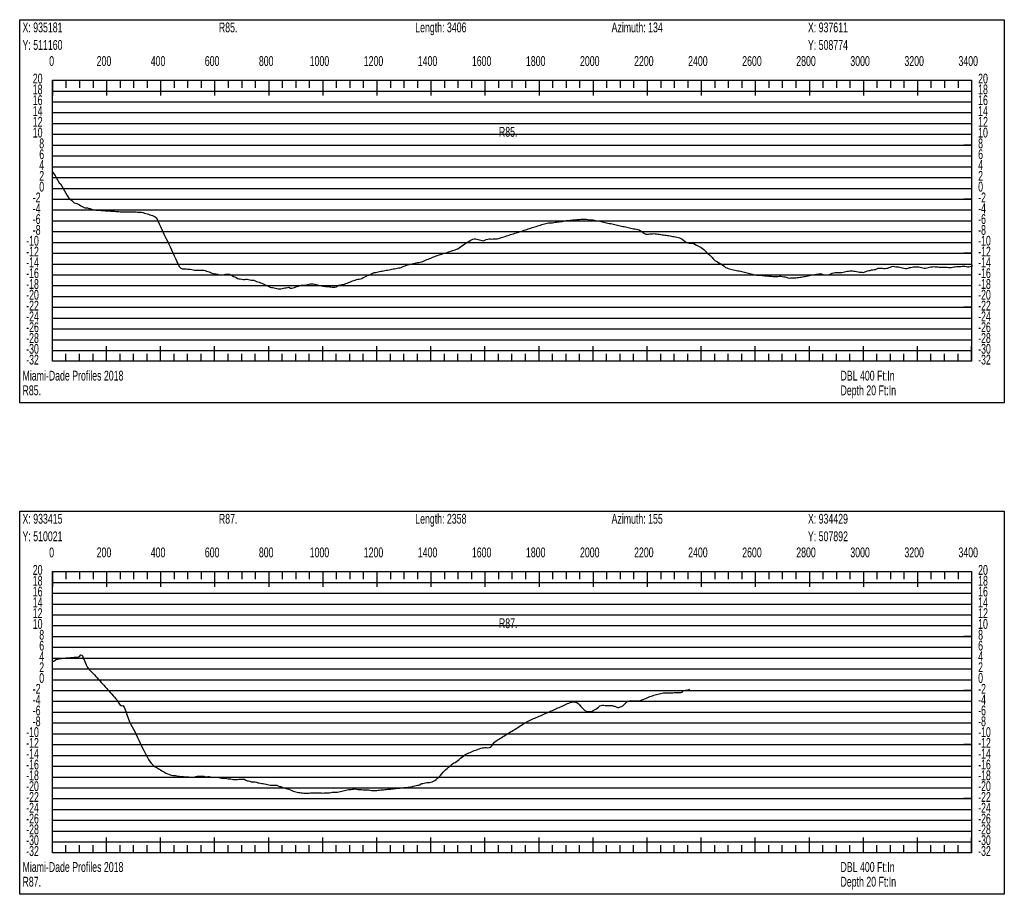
# Model space of a CAD drawing. Header units: feet. Extents: x 1 to 30, y -268 to -1.
# Tile 17 of 94: x 21 to 30, y -227 to -219. Entities that reach past the tile are written whole.
import ezdxf

# ---------------------------------------------------------------- set-up
doc = ezdxf.new("R2010")
doc.units = ezdxf.units.FT
doc.header["$MEASUREMENT"] = 0
doc.layers.add('LABELS', color=7, linetype='Continuous')
doc.layers.add('XSECTION', color=7, linetype='Continuous')

msp = doc.modelspace()

# ---------------------------------------------------------------- linework, layer by layer
at = {"layer": 'XSECTION', "color": 0, "linetype": 'Continuous'}
for points in [[(21.212, -219.16), (30.318, -219.16), (30.318, -222.705), (21.212, -222.705), (21.212, -219.16)], [(21.515, -219.72), (30.015, -219.72), (30.015, -222.32), (21.515, -222.32), (21.515, -219.72)], [(21.515, -219.72), (21.515, -219.861)], [(21.515, -219.72), (21.515, -219.861)], [(21.515, -219.72), (21.515, -219.79)], [(21.515, -219.72), (21.515, -219.79)], [(21.64, -219.72), (21.64, -219.79)], [(21.765, -219.72), (21.765, -219.79)], [(21.89, -219.72), (21.89, -219.79)], [(22.015, -219.72), (22.015, -219.861)], [(22.015, -219.72), (22.015, -219.79)], [(22.14, -219.72), (22.14, -219.79)], [(22.265, -219.72), (22.265, -219.79)], [(22.39, -219.72), (22.39, -219.79)], [(22.515, -219.72), (22.515, -219.861)], [(22.515, -219.72), (22.515, -219.79)], [(22.64, -219.72), (22.64, -219.79)], [(22.765, -219.72), (22.765, -219.79)], [(22.89, -219.72), (22.89, -219.79)], [(23.015, -219.72), (23.015, -219.861)], [(23.015, -219.72), (23.015, -219.79)], [(23.14, -219.72), (23.14, -219.79)], [(23.265, -219.72), (23.265, -219.79)], [(23.39, -219.72), (23.39, -219.79)], [(23.515, -219.72), (23.515, -219.861)], [(23.515, -219.72), (23.515, -219.79)], [(23.64, -219.72), (23.64, -219.79)], [(23.765, -219.72), (23.765, -219.79)], [(23.89, -219.72), (23.89, -219.79)], [(24.015, -219.72), (24.015, -219.861)], [(24.015, -219.72), (24.015, -219.79)], [(24.14, -219.72), (24.14, -219.79)], [(24.265, -219.72), (24.265, -219.79)], [(24.39, -219.72), (24.39, -219.79)], [(24.515, -219.72), (24.515, -219.861)], [(24.515, -219.72), (24.515, -219.79)], [(24.64, -219.72), (24.64, -219.79)], [(24.765, -219.72), (24.765, -219.79)], [(24.89, -219.72), (24.89, -219.79)], [(25.015, -219.72), (25.015, -219.861)], [(25.015, -219.72), (25.015, -219.79)], [(25.14, -219.72), (25.14, -219.79)], [(25.265, -219.72), (25.265, -219.79)], [(25.39, -219.72), (25.39, -219.79)], [(25.515, -219.72), (25.515, -219.861)], [(25.515, -219.72), (25.515, -219.79)], [(25.64, -219.72), (25.64, -219.79)], [(25.765, -219.72), (25.765, -219.79)], [(25.89, -219.72), (25.89, -219.79)], [(26.015, -219.72), (26.015, -219.861)], [(26.015, -219.72), (26.015, -219.79)], [(26.14, -219.72), (26.14, -219.79)], [(26.265, -219.72), (26.265, -219.79)], [(26.39, -219.72), (26.39, -219.79)], [(26.515, -219.72), (26.515, -219.861)], [(26.515, -219.72), (26.515, -219.79)], [(26.64, -219.72), (26.64, -219.79)], [(26.765, -219.72), (26.765, -219.79)], [(26.89, -219.72), (26.89, -219.79)], [(27.015, -219.72), (27.015, -219.861)], [(27.015, -219.72), (27.015, -219.79)], [(27.14, -219.72), (27.14, -219.79)], [(27.265, -219.72), (27.265, -219.79)], [(27.39, -219.72), (27.39, -219.79)], [(27.515, -219.72), (27.515, -219.861)], [(27.515, -219.72), (27.515, -219.79)], [(27.64, -219.72), (27.64, -219.79)], [(27.765, -219.72), (27.765, -219.79)], [(27.89, -219.72), (27.89, -219.79)], [(28.015, -219.72), (28.015, -219.861)], [(28.015, -219.72), (28.015, -219.79)], [(28.14, -219.72), (28.14, -219.79)], [(28.265, -219.72), (28.265, -219.79)], [(28.39, -219.72), (28.39, -219.79)], [(28.515, -219.72), (28.515, -219.861)], [(28.515, -219.72), (28.515, -219.79)], [(28.64, -219.72), (28.64, -219.79)], [(28.765, -219.72), (28.765, -219.79)], [(28.89, -219.72), (28.89, -219.79)], [(29.015, -219.72), (29.015, -219.861)], [(29.015, -219.72), (29.015, -219.79)], [(29.14, -219.72), (29.14, -219.79)], [(29.265, -219.72), (29.265, -219.79)], [(29.39, -219.72), (29.39, -219.79)], [(29.515, -219.72), (29.515, -219.861)], [(29.515, -219.72), (29.515, -219.79)], [(29.64, -219.72), (29.64, -219.79)], [(29.765, -219.72), (29.765, -219.79)], [(29.89, -219.72), (29.89, -219.79)], [(30.015, -219.72), (30.015, -219.861)], [(30.015, -219.72), (30.015, -219.79)], [(21.515, -220.32), (21.585, -220.32)], [(30.015, -220.32), (29.945, -220.32)], [(21.515, -220.82), (21.585, -220.82)], [(30.015, -220.82), (29.945, -220.82)], [(21.515, -221.32), (21.585, -221.32)], [(30.015, -221.32), (29.945, -221.32)], [(21.515, -221.82), (21.585, -221.82)], [(30.015, -221.82), (29.945, -221.82)], [(21.515, -222.32), (21.515, -222.179)], [(21.515, -222.32), (21.515, -222.179)], [(22.015, -222.32), (22.015, -222.179)], [(22.515, -222.32), (22.515, -222.179)], [(23.015, -222.32), (23.015, -222.179)], [(23.515, -222.32), (23.515, -222.179)], [(24.015, -222.32), (24.015, -222.179)], [(24.515, -222.32), (24.515, -222.179)], [(25.015, -222.32), (25.015, -222.179)], [(25.515, -222.32), (25.515, -222.179)], [(26.015, -222.32), (26.015, -222.179)], [(26.515, -222.32), (26.515, -222.179)], [(27.015, -222.32), (27.015, -222.179)], [(27.515, -222.32), (27.515, -222.179)], [(28.015, -222.32), (28.015, -222.179)], [(28.515, -222.32), (28.515, -222.179)], [(29.015, -222.32), (29.015, -222.179)], [(29.515, -222.32), (29.515, -222.179)], [(30.015, -222.32), (30.015, -222.179)], [(21.515, -222.32), (21.515, -222.25)], [(21.515, -222.32), (21.515, -222.25)], [(21.64, -222.32), (21.64, -222.25)], [(21.765, -222.32), (21.765, -222.25)], [(21.89, -222.32), (21.89, -222.25)], [(22.015, -222.32), (22.015, -222.25)], [(22.14, -222.32), (22.14, -222.25)], [(22.265, -222.32), (22.265, -222.25)], [(22.39, -222.32), (22.39, -222.25)], [(22.515, -222.32), (22.515, -222.25)], [(22.64, -222.32), (22.64, -222.25)], [(22.765, -222.32), (22.765, -222.25)], [(22.89, -222.32), (22.89, -222.25)], [(23.015, -222.32), (23.015, -222.25)], [(23.14, -222.32), (23.14, -222.25)], [(23.265, -222.32), (23.265, -222.25)], [(23.39, -222.32), (23.39, -222.25)], [(23.515, -222.32), (23.515, -222.25)], [(23.64, -222.32), (23.64, -222.25)], [(23.765, -222.32), (23.765, -222.25)], [(23.89, -222.32), (23.89, -222.25)], [(24.015, -222.32), (24.015, -222.25)], [(24.14, -222.32), (24.14, -222.25)], [(24.265, -222.32), (24.265, -222.25)], [(24.39, -222.32), (24.39, -222.25)], [(24.515, -222.32), (24.515, -222.25)], [(24.64, -222.32), (24.64, -222.25)], [(24.765, -222.32), (24.765, -222.25)], [(24.89, -222.32), (24.89, -222.25)], [(25.015, -222.32), (25.015, -222.25)], [(25.14, -222.32), (25.14, -222.25)], [(25.265, -222.32), (25.265, -222.25)], [(25.39, -222.32), (25.39, -222.25)], [(25.515, -222.32), (25.515, -222.25)], [(25.64, -222.32), (25.64, -222.25)], [(25.765, -222.32), (25.765, -222.25)], [(25.89, -222.32), (25.89, -222.25)], [(26.015, -222.32), (26.015, -222.25)], [(26.14, -222.32), (26.14, -222.25)], [(26.265, -222.32), (26.265, -222.25)], [(26.39, -222.32), (26.39, -222.25)], [(26.515, -222.32), (26.515, -222.25)], [(26.64, -222.32), (26.64, -222.25)], [(26.765, -222.32), (26.765, -222.25)], [(26.89, -222.32), (26.89, -222.25)], [(27.015, -222.32), (27.015, -222.25)], [(27.14, -222.32), (27.14, -222.25)], [(27.265, -222.32), (27.265, -222.25)], [(27.39, -222.32), (27.39, -222.25)], [(27.515, -222.32), (27.515, -222.25)], [(27.64, -222.32), (27.64, -222.25)], [(27.765, -222.32), (27.765, -222.25)], [(27.89, -222.32), (27.89, -222.25)], [(28.015, -222.32), (28.015, -222.25)], [(28.14, -222.32), (28.14, -222.25)], [(28.265, -222.32), (28.265, -222.25)], [(28.39, -222.32), (28.39, -222.25)], [(28.515, -222.32), (28.515, -222.25)], [(28.64, -222.32), (28.64, -222.25)], [(28.765, -222.32), (28.765, -222.25)], [(28.89, -222.32), (28.89, -222.25)], [(29.015, -222.32), (29.015, -222.25)], [(29.14, -222.32), (29.14, -222.25)], [(29.265, -222.32), (29.265, -222.25)], [(29.39, -222.32), (29.39, -222.25)], [(29.515, -222.32), (29.515, -222.25)], [(29.64, -222.32), (29.64, -222.25)], [(29.765, -222.32), (29.765, -222.25)], [(29.89, -222.32), (29.89, -222.25)], [(30.015, -222.32), (30.015, -222.25)], [(21.212, -223.705), (30.318, -223.705), (30.318, -227.25), (21.212, -227.25), (21.212, -223.705)], [(21.515, -224.265), (30.015, -224.265), (30.015, -226.865), (21.515, -226.865), (21.515, -224.265)], [(21.515, -224.265), (21.515, -224.406)], [(21.515, -224.265), (21.515, -224.406)], [(21.515, -224.265), (21.515, -224.335)], [(21.515, -224.265), (21.515, -224.335)], [(21.64, -224.265), (21.64, -224.335)], [(21.765, -224.265), (21.765, -224.335)], [(21.89, -224.265), (21.89, -224.335)], [(22.015, -224.265), (22.015, -224.406)], [(22.015, -224.265), (22.015, -224.335)], [(22.14, -224.265), (22.14, -224.335)], [(22.265, -224.265), (22.265, -224.335)], [(22.39, -224.265), (22.39, -224.335)], [(22.515, -224.265), (22.515, -224.406)], [(22.515, -224.265), (22.515, -224.335)], [(22.64, -224.265), (22.64, -224.335)], [(22.765, -224.265), (22.765, -224.335)], [(22.89, -224.265), (22.89, -224.335)], [(23.015, -224.265), (23.015, -224.406)], [(23.015, -224.265), (23.015, -224.335)], [(23.14, -224.265), (23.14, -224.335)], [(23.265, -224.265), (23.265, -224.335)], [(23.39, -224.265), (23.39, -224.335)], [(23.515, -224.265), (23.515, -224.406)], [(23.515, -224.265), (23.515, -224.335)], [(23.64, -224.265), (23.64, -224.335)], [(23.765, -224.265), (23.765, -224.335)], [(23.89, -224.265), (23.89, -224.335)], [(24.015, -224.265), (24.015, -224.406)], [(24.015, -224.265), (24.015, -224.335)], [(24.14, -224.265), (24.14, -224.335)], [(24.265, -224.265), (24.265, -224.335)], [(24.39, -224.265), (24.39, -224.335)], [(24.515, -224.265), (24.515, -224.406)], [(24.515, -224.265), (24.515, -224.335)], [(24.64, -224.265), (24.64, -224.335)], [(24.765, -224.265), (24.765, -224.335)], [(24.89, -224.265), (24.89, -224.335)], [(25.015, -224.265), (25.015, -224.406)], [(25.015, -224.265), (25.015, -224.335)], [(25.14, -224.265), (25.14, -224.335)], [(25.265, -224.265), (25.265, -224.335)], [(25.39, -224.265), (25.39, -224.335)], [(25.515, -224.265), (25.515, -224.406)], [(25.515, -224.265), (25.515, -224.335)], [(25.64, -224.265), (25.64, -224.335)], [(25.765, -224.265), (25.765, -224.335)], [(25.89, -224.265), (25.89, -224.335)], [(26.015, -224.265), (26.015, -224.406)], [(26.015, -224.265), (26.015, -224.335)], [(26.14, -224.265), (26.14, -224.335)], [(26.265, -224.265), (26.265, -224.335)], [(26.39, -224.265), (26.39, -224.335)], [(26.515, -224.265), (26.515, -224.406)], [(26.515, -224.265), (26.515, -224.335)], [(26.64, -224.265), (26.64, -224.335)], [(26.765, -224.265), (26.765, -224.335)], [(26.89, -224.265), (26.89, -224.335)], [(27.015, -224.265), (27.015, -224.406)], [(27.015, -224.265), (27.015, -224.335)], [(27.14, -224.265), (27.14, -224.335)], [(27.265, -224.265), (27.265, -224.335)], [(27.39, -224.265), (27.39, -224.335)], [(27.515, -224.265), (27.515, -224.406)], [(27.515, -224.265), (27.515, -224.335)], [(27.64, -224.265), (27.64, -224.335)], [(27.765, -224.265), (27.765, -224.335)], [(27.89, -224.265), (27.89, -224.335)], [(28.015, -224.265), (28.015, -224.406)], [(28.015, -224.265), (28.015, -224.335)], [(28.14, -224.265), (28.14, -224.335)], [(28.265, -224.265), (28.265, -224.335)], [(28.39, -224.265), (28.39, -224.335)], [(28.515, -224.265), (28.515, -224.406)], [(28.515, -224.265), (28.515, -224.335)], [(28.64, -224.265), (28.64, -224.335)], [(28.765, -224.265), (28.765, -224.335)], [(28.89, -224.265), (28.89, -224.335)], [(29.015, -224.265), (29.015, -224.406)], [(29.015, -224.265), (29.015, -224.335)], [(29.14, -224.265), (29.14, -224.335)], [(29.265, -224.265), (29.265, -224.335)], [(29.39, -224.265), (29.39, -224.335)], [(29.515, -224.265), (29.515, -224.406)], [(29.515, -224.265), (29.515, -224.335)], [(29.64, -224.265), (29.64, -224.335)], [(29.765, -224.265), (29.765, -224.335)], [(29.89, -224.265), (29.89, -224.335)], [(30.015, -224.265), (30.015, -224.406)], [(30.015, -224.265), (30.015, -224.335)], [(21.515, -224.865), (21.585, -224.865)], [(30.015, -224.865), (29.945, -224.865)], [(21.515, -225.365), (21.585, -225.365)], [(30.015, -225.365), (29.945, -225.365)], [(21.515, -225.865), (21.585, -225.865)], [(30.015, -225.865), (29.945, -225.865)], [(21.515, -226.365), (21.585, -226.365)], [(30.015, -226.365), (29.945, -226.365)], [(21.515, -226.865), (21.515, -226.724)], [(21.515, -226.865), (21.515, -226.724)], [(22.015, -226.865), (22.015, -226.724)], [(22.515, -226.865), (22.515, -226.724)], [(23.015, -226.865), (23.015, -226.724)], [(23.515, -226.865), (23.515, -226.724)], [(24.015, -226.865), (24.015, -226.724)], [(24.515, -226.865), (24.515, -226.724)], [(25.015, -226.865), (25.015, -226.724)], [(25.515, -226.865), (25.515, -226.724)], [(26.015, -226.865), (26.015, -226.724)], [(26.515, -226.865), (26.515, -226.724)], [(27.015, -226.865), (27.015, -226.724)], [(27.515, -226.865), (27.515, -226.724)], [(28.015, -226.865), (28.015, -226.724)], [(28.515, -226.865), (28.515, -226.724)], [(29.015, -226.865), (29.015, -226.724)], [(29.515, -226.865), (29.515, -226.724)], [(30.015, -226.865), (30.015, -226.724)], [(21.515, -226.865), (21.515, -226.795)], [(21.515, -226.865), (21.515, -226.795)], [(21.64, -226.865), (21.64, -226.795)], [(21.765, -226.865), (21.765, -226.795)], [(21.89, -226.865), (21.89, -226.795)], [(22.015, -226.865), (22.015, -226.795)], [(22.14, -226.865), (22.14, -226.795)], [(22.265, -226.865), (22.265, -226.795)], [(22.39, -226.865), (22.39, -226.795)], [(22.515, -226.865), (22.515, -226.795)], [(22.64, -226.865), (22.64, -226.795)], [(22.765, -226.865), (22.765, -226.795)], [(22.89, -226.865), (22.89, -226.795)], [(23.015, -226.865), (23.015, -226.795)], [(23.14, -226.865), (23.14, -226.795)], [(23.265, -226.865), (23.265, -226.795)], [(23.39, -226.865), (23.39, -226.795)], [(23.515, -226.865), (23.515, -226.795)], [(23.64, -226.865), (23.64, -226.795)], [(23.765, -226.865), (23.765, -226.795)], [(23.89, -226.865), (23.89, -226.795)], [(24.015, -226.865), (24.015, -226.795)], [(24.14, -226.865), (24.14, -226.795)], [(24.265, -226.865), (24.265, -226.795)], [(24.39, -226.865), (24.39, -226.795)], [(24.515, -226.865), (24.515, -226.795)], [(24.64, -226.865), (24.64, -226.795)], [(24.765, -226.865), (24.765, -226.795)], [(24.89, -226.865), (24.89, -226.795)], [(25.015, -226.865), (25.015, -226.795)], [(25.14, -226.865), (25.14, -226.795)], [(25.265, -226.865), (25.265, -226.795)], [(25.39, -226.865), (25.39, -226.795)], [(25.515, -226.865), (25.515, -226.795)], [(25.64, -226.865), (25.64, -226.795)], [(25.765, -226.865), (25.765, -226.795)], [(25.89, -226.865), (25.89, -226.795)], [(26.015, -226.865), (26.015, -226.795)], [(26.14, -226.865), (26.14, -226.795)], [(26.265, -226.865), (26.265, -226.795)], [(26.39, -226.865), (26.39, -226.795)], [(26.515, -226.865), (26.515, -226.795)], [(26.64, -226.865), (26.64, -226.795)], [(26.765, -226.865), (26.765, -226.795)], [(26.89, -226.865), (26.89, -226.795)], [(27.015, -226.865), (27.015, -226.795)], [(27.14, -226.865), (27.14, -226.795)], [(27.265, -226.865), (27.265, -226.795)], [(27.39, -226.865), (27.39, -226.795)], [(27.515, -226.865), (27.515, -226.795)], [(27.64, -226.865), (27.64, -226.795)], [(27.765, -226.865), (27.765, -226.795)], [(27.89, -226.865), (27.89, -226.795)], [(28.015, -226.865), (28.015, -226.795)], [(28.14, -226.865), (28.14, -226.795)], [(28.265, -226.865), (28.265, -226.795)], [(28.39, -226.865), (28.39, -226.795)], [(28.515, -226.865), (28.515, -226.795)], [(28.64, -226.865), (28.64, -226.795)], [(28.765, -226.865), (28.765, -226.795)], [(28.89, -226.865), (28.89, -226.795)], [(29.015, -226.865), (29.015, -226.795)], [(29.14, -226.865), (29.14, -226.795)], [(29.265, -226.865), (29.265, -226.795)], [(29.39, -226.865), (29.39, -226.795)], [(29.515, -226.865), (29.515, -226.795)], [(29.64, -226.865), (29.64, -226.795)], [(29.765, -226.865), (29.765, -226.795)], [(29.89, -226.865), (29.89, -226.795)], [(30.015, -226.865), (30.015, -226.795)]]:
    msp.add_lwpolyline(points, dxfattribs=at)
at = {"layer": 'XSECTION', "color": 0}
for points in [[(21.515, -219.82), (30.015, -219.82)], [(21.515, -219.92), (30.015, -219.92)], [(21.515, -220.02), (30.015, -220.02)], [(21.515, -220.12), (30.015, -220.12)], [(21.515, -220.22), (30.015, -220.22)], [(21.515, -220.32), (30.015, -220.32)], [(21.515, -220.42), (30.015, -220.42)], [(21.515, -220.52), (30.015, -220.52)], [(21.515, -220.62), (30.015, -220.62)], [(21.515, -220.72), (30.015, -220.72)], [(21.515, -220.82), (30.015, -220.82)], [(21.515, -220.92), (30.015, -220.92)], [(21.515, -221.02), (30.015, -221.02)], [(21.515, -221.12), (30.015, -221.12)], [(21.515, -221.22), (30.015, -221.22)], [(21.515, -221.32), (30.015, -221.32)], [(21.515, -221.42), (30.015, -221.42)], [(21.515, -221.52), (30.015, -221.52)], [(21.515, -221.62), (30.015, -221.62)], [(21.515, -221.72), (30.015, -221.72)], [(21.515, -221.82), (30.015, -221.82)], [(21.515, -221.92), (30.015, -221.92)], [(21.515, -222.02), (30.015, -222.02)], [(21.515, -222.12), (30.015, -222.12)], [(21.515, -222.22), (30.015, -222.22)], [(21.515, -224.365), (30.015, -224.365)], [(21.515, -224.465), (30.015, -224.465)], [(21.515, -224.565), (30.015, -224.565)], [(21.515, -224.665), (30.015, -224.665)], [(21.515, -224.765), (30.015, -224.765)], [(21.515, -224.865), (30.015, -224.865)], [(21.515, -224.965), (30.015, -224.965)], [(21.515, -225.065), (30.015, -225.065)], [(21.515, -225.165), (30.015, -225.165)], [(21.515, -225.265), (30.015, -225.265)], [(21.515, -225.365), (30.015, -225.365)], [(21.515, -225.465), (30.015, -225.465)], [(21.515, -225.565), (30.015, -225.565)], [(21.515, -225.665), (30.015, -225.665)], [(21.515, -225.765), (30.015, -225.765)], [(21.515, -225.865), (30.015, -225.865)], [(21.515, -225.965), (30.015, -225.965)], [(21.515, -226.065), (30.015, -226.065)], [(21.515, -226.165), (30.015, -226.165)], [(21.515, -226.265), (30.015, -226.265)], [(21.515, -226.365), (30.015, -226.365)], [(21.515, -226.465), (30.015, -226.465)], [(21.515, -226.565), (30.015, -226.565)], [(21.515, -226.665), (30.015, -226.665)], [(21.515, -226.765), (30.015, -226.765)]]:
    msp.add_lwpolyline(points, dxfattribs=at)
at = {"layer": 'XSECTION', "color": 5, "linetype": 'Continuous'}
for points in [[(21.515, -220.57), (21.5275, -220.585), (21.54, -220.6025), (21.5525, -220.6255), (21.565, -220.6485), (21.5775, -220.669), (21.59, -220.6795), (21.6025, -220.699), (21.615, -220.721), (21.6275, -220.743), (21.64, -220.7655), (21.6525, -220.7875), (21.665, -220.8095), (21.6775, -220.8195), (21.69, -220.828), (21.7025, -220.842), (21.715, -220.853), (21.7275, -220.8565), (21.74, -220.861), (21.7525, -220.8675), (21.765, -220.874), (21.7775, -220.8805), (21.79, -220.887), (21.8025, -220.8935), (21.815, -220.9), (21.8275, -220.8995), (21.84, -220.901), (21.8525, -220.905), (21.865, -220.905), (21.8775, -220.912), (21.89, -220.916), (21.9025, -220.9195), (21.915, -220.9205), (21.9275, -220.921), (21.94, -220.922), (21.9525, -220.923), (21.965, -220.9235), (21.9775, -220.9245), (21.99, -220.9255), (22.0025, -220.9265), (22.015, -220.927), (22.0275, -220.928), (22.04, -220.929), (22.0525, -220.93), (22.065, -220.9305), (22.0775, -220.9315), (22.09, -220.9325), (22.1025, -220.9335), (22.115, -220.9345), (22.1275, -220.935), (22.14, -220.936), (22.1525, -220.936), (22.165, -220.936), (22.1775, -220.936), (22.19, -220.936), (22.2025, -220.936), (22.215, -220.936), (22.2275, -220.936), (22.24, -220.936), (22.2525, -220.936), (22.265, -220.936), (22.2775, -220.936), (22.29, -220.937), (22.3025, -220.9405), (22.315, -220.941), (22.3275, -220.941), (22.34, -220.941), (22.3525, -220.9445), (22.365, -220.9485), (22.3775, -220.952), (22.39, -220.956), (22.4025, -220.9595), (22.415, -220.9635), (22.4275, -220.967), (22.44, -220.9705), (22.4525, -220.977), (22.465, -220.984), (22.4775, -220.9935), (22.49, -221.0205), (22.5025, -221.047), (22.515, -221.074), (22.5275, -221.101), (22.54, -221.128), (22.5525, -221.155), (22.565, -221.1815), (22.5775, -221.2085), (22.59, -221.2355), (22.6025, -221.2625), (22.615, -221.2895), (22.6275, -221.316), (22.64, -221.343), (22.6525, -221.37), (22.665, -221.397), (22.6775, -221.424), (22.69, -221.4455), (22.7025, -221.4595), (22.715, -221.4635), (22.7275, -221.4655), (22.74, -221.466), (22.7525, -221.466), (22.765, -221.4665), (22.7775, -221.467), (22.79, -221.467), (22.8025, -221.4705), (22.815, -221.474), (22.8275, -221.477), (22.84, -221.477), (22.8525, -221.477), (22.865, -221.4765), (22.8775, -221.4765), (22.89, -221.4765), (22.9025, -221.4765), (22.915, -221.4765), (22.9275, -221.4805), (22.94, -221.4865), (22.9525, -221.4895), (22.965, -221.493), (22.9775, -221.497), (22.99, -221.5035), (23.0025, -221.5075), (23.015, -221.51), (23.0275, -221.5095), (23.04, -221.514), (23.0525, -221.5195), (23.065, -221.5195), (23.0775, -221.519), (23.09, -221.519), (23.1025, -221.5155), (23.115, -221.514), (23.1275, -221.5135), (23.14, -221.5135), (23.1525, -221.515), (23.165, -221.5185), (23.1775, -221.525), (23.19, -221.534), (23.2025, -221.5375), (23.215, -221.546), (23.2275, -221.554), (23.24, -221.5575), (23.2525, -221.5585), (23.265, -221.559), (23.2775, -221.5625), (23.29, -221.562), (23.3025, -221.5595), (23.315, -221.5595), (23.3275, -221.562), (23.34, -221.5655), (23.3525, -221.5685), (23.365, -221.5705), (23.3775, -221.5705), (23.39, -221.577), (23.4025, -221.5825), (23.415, -221.586), (23.4275, -221.589), (23.44, -221.5925), (23.4525, -221.596), (23.465, -221.6025), (23.4775, -221.609), (23.49, -221.6155), (23.5025, -221.622), (23.515, -221.6285), (23.5275, -221.635), (23.54, -221.636), (23.5525, -221.637), (23.565, -221.64), (23.5775, -221.6435), (23.59, -221.6465), (23.6025, -221.6495), (23.615, -221.65), (23.6275, -221.6495), (23.64, -221.6455), (23.6525, -221.6435), (23.665, -221.6405), (23.6775, -221.639), (23.69, -221.637), (23.7025, -221.6355), (23.715, -221.642), (23.7275, -221.644), (23.74, -221.6405), (23.7525, -221.636), (23.765, -221.632), (23.7775, -221.628), (23.79, -221.624), (23.8025, -221.6195), (23.815, -221.6155), (23.8275, -221.616), (23.84, -221.616), (23.8525, -221.616), (23.865, -221.6125), (23.8775, -221.6095), (23.89, -221.606), (23.9025, -221.603), (23.915, -221.6025), (23.9275, -221.6045), (23.94, -221.607), (23.9525, -221.609), (23.965, -221.6115), (23.9775, -221.6145), (23.99, -221.618), (24.0025, -221.6215), (24.015, -221.6235), (24.0275, -221.624), (24.04, -221.627), (24.0525, -221.629), (24.065, -221.629), (24.0775, -221.6295), (24.09, -221.6305), (24.1025, -221.634), (24.115, -221.635), (24.1275, -221.635), (24.14, -221.631), (24.1525, -221.6225), (24.165, -221.6155), (24.1775, -221.613), (24.19, -221.6105), (24.2025, -221.608), (24.215, -221.606), (24.2275, -221.6015), (24.24, -221.5965), (24.2525, -221.592), (24.265, -221.587), (24.2775, -221.582), (24.29, -221.577), (24.3025, -221.573), (24.315, -221.57), (24.3275, -221.5635), (24.34, -221.56), (24.3525, -221.56), (24.365, -221.557), (24.3775, -221.5525), (24.39, -221.5455), (24.4025, -221.539), (24.415, -221.532), (24.4275, -221.5255), (24.44, -221.522), (24.4525, -221.5175), (24.465, -221.511), (24.4775, -221.504), (24.49, -221.4995), (24.5025, -221.497), (24.515, -221.495), (24.5275, -221.4925), (24.54, -221.49), (24.5525, -221.4875), (24.565, -221.485), (24.5775, -221.483), (24.59, -221.4805), (24.6025, -221.478), (24.615, -221.4755), (24.6275, -221.4735), (24.64, -221.471), (24.6525, -221.4685), (24.665, -221.466), (24.6775, -221.464), (24.69, -221.4615), (24.7025, -221.459), (24.715, -221.4565), (24.7275, -221.4545), (24.74, -221.452), (24.7525, -221.447), (24.765, -221.441), (24.7775, -221.436), (24.79, -221.4315), (24.8025, -221.4265), (24.815, -221.4235), (24.8275, -221.4205), (24.84, -221.4175), (24.8525, -221.416), (24.865, -221.416), (24.8775, -221.41), (24.89, -221.4055), (24.9025, -221.4055), (24.915, -221.403), (24.9275, -221.3995), (24.94, -221.396), (24.9525, -221.3905), (24.965, -221.3845), (24.9775, -221.3795), (24.99, -221.3745), (25.0025, -221.3695), (25.015, -221.3645), (25.0275, -221.3595), (25.04, -221.3545), (25.0525, -221.3495), (25.065, -221.3445), (25.0775, -221.3405), (25.09, -221.3365), (25.1025, -221.3325), (25.115, -221.3285), (25.1275, -221.324), (25.14, -221.32), (25.1525, -221.316), (25.165, -221.312), (25.1775, -221.308), (25.19, -221.304), (25.2025, -221.3), (25.215, -221.296), (25.2275, -221.2915), (25.24, -221.2875), (25.2525, -221.2835), (25.265, -221.2785), (25.2775, -221.2695), (25.29, -221.2605), (25.3025, -221.2515), (25.315, -221.2425), (25.3275, -221.232), (25.34, -221.2225), (25.3525, -221.2185), (25.365, -221.211), (25.3775, -221.2035), (25.39, -221.1955), (25.4025, -221.189), (25.415, -221.186), (25.4275, -221.1875), (25.44, -221.1905), (25.4525, -221.194), (25.465, -221.197), (25.4775, -221.2), (25.49, -221.2035), (25.5025, -221.204), (25.515, -221.2005), (25.5275, -221.1945), (25.54, -221.189), (25.5525, -221.186), (25.565, -221.188), (25.5775, -221.1895), (25.59, -221.186), (25.6025, -221.1855), (25.615, -221.1855), (25.6275, -221.1855), (25.64, -221.1835), (25.6525, -221.18), (25.665, -221.176), (25.6775, -221.172), (25.69, -221.168), (25.7025, -221.164), (25.715, -221.16), (25.7275, -221.156), (25.74, -221.152), (25.7525, -221.148), (25.765, -221.144), (25.7775, -221.14), (25.79, -221.136), (25.8025, -221.132), (25.815, -221.128), (25.8275, -221.124), (25.84, -221.1195), (25.8525, -221.1155), (25.865, -221.1115), (25.8775, -221.1075), (25.89, -221.1035), (25.9025, -221.0995), (25.915, -221.0955), (25.9275, -221.0915), (25.94, -221.0875), (25.9525, -221.0835), (25.965, -221.0795), (25.9775, -221.0755), (25.99, -221.0715), (26.0025, -221.0675), (26.015, -221.0635), (26.0275, -221.0595), (26.04, -221.0555), (26.0525, -221.0515), (26.065, -221.0475), (26.0775, -221.044), (26.09, -221.041), (26.1025, -221.0405), (26.115, -221.04), (26.1275, -221.04), (26.14, -221.0385), (26.1525, -221.0365), (26.165, -221.034), (26.1775, -221.0315), (26.19, -221.03), (26.2025, -221.0285), (26.215, -221.027), (26.2275, -221.0255), (26.24, -221.0225), (26.2525, -221.0195), (26.265, -221.0185), (26.2775, -221.017), (26.29, -221.016), (26.3025, -221.0145), (26.315, -221.0135), (26.3275, -221.012), (26.34, -221.011), (26.3525, -221.01), (26.365, -221.009), (26.3775, -221.008), (26.39, -221.007), (26.4025, -221.006), (26.415, -221.005), (26.4275, -221.005), (26.44, -221.005), (26.4525, -221.005), (26.465, -221.0085), (26.4775, -221.01), (26.49, -221.01), (26.5025, -221.01), (26.515, -221.011), (26.5275, -221.014), (26.54, -221.0165), (26.5525, -221.0195), (26.565, -221.022), (26.5775, -221.025), (26.59, -221.0275), (26.6025, -221.0305), (26.615, -221.033), (26.6275, -221.0355), (26.64, -221.0385), (26.6525, -221.041), (26.665, -221.044), (26.6775, -221.0465), (26.69, -221.0495), (26.7025, -221.052), (26.715, -221.055), (26.7275, -221.0575), (26.74, -221.0605), (26.7525, -221.063), (26.765, -221.066), (26.7775, -221.0685), (26.79, -221.0715), (26.8025, -221.074), (26.815, -221.077), (26.8275, -221.0795), (26.84, -221.0825), (26.8525, -221.085), (26.865, -221.088), (26.8775, -221.0905), (26.89, -221.0935), (26.9025, -221.096), (26.915, -221.099), (26.9275, -221.102), (26.94, -221.105), (26.9525, -221.1125), (26.965, -221.1205), (26.9775, -221.1285), (26.99, -221.1375), (27.0025, -221.145), (27.015, -221.145), (27.0275, -221.143), (27.04, -221.14), (27.0525, -221.14), (27.065, -221.1395), (27.0775, -221.139), (27.09, -221.1395), (27.1025, -221.1415), (27.115, -221.1435), (27.1275, -221.145), (27.14, -221.147), (27.1525, -221.1485), (27.165, -221.1505), (27.1775, -221.1525), (27.19, -221.154), (27.2025, -221.156), (27.215, -221.1575), (27.2275, -221.1595), (27.24, -221.163), (27.2525, -221.1645), (27.265, -221.1645), (27.2775, -221.1675), (27.29, -221.1705), (27.3025, -221.175), (27.315, -221.179), (27.3275, -221.1835), (27.34, -221.191), (27.3525, -221.1995), (27.365, -221.211), (27.3775, -221.22), (27.39, -221.223), (27.4025, -221.226), (27.415, -221.2285), (27.4275, -221.2285), (27.44, -221.2305), (27.4525, -221.233), (27.465, -221.242), (27.4775, -221.249), (27.49, -221.255), (27.5025, -221.261), (27.515, -221.267), (27.5275, -221.2755), (27.54, -221.285), (27.5525, -221.2975), (27.565, -221.31), (27.5775, -221.3225), (27.59, -221.335), (27.6025, -221.3475), (27.615, -221.361), (27.6275, -221.3755), (27.64, -221.3865), (27.6525, -221.3925), (27.665, -221.4005), (27.6775, -221.409), (27.69, -221.4155), (27.7025, -221.4215), (27.715, -221.4295), (27.7275, -221.4405), (27.74, -221.451), (27.7525, -221.4565), (27.765, -221.4605), (27.7775, -221.4635), (27.79, -221.4665), (27.8025, -221.4695), (27.815, -221.4725), (27.8275, -221.4755), (27.84, -221.4785), (27.8525, -221.4815), (27.865, -221.484), (27.8775, -221.487), (27.89, -221.49), (27.9025, -221.493), (27.915, -221.496), (27.9275, -221.499), (27.94, -221.502), (27.9525, -221.505), (27.965, -221.508), (27.9775, -221.5105), (27.99, -221.5135), (28.0025, -221.5165), (28.015, -221.5195), (28.0275, -221.5225), (28.04, -221.523), (28.0525, -221.5235), (28.065, -221.5245), (28.0775, -221.5255), (28.09, -221.527), (28.1025, -221.528), (28.115, -221.529), (28.1275, -221.53), (28.14, -221.531), (28.1525, -221.5325), (28.165, -221.5335), (28.1775, -221.534), (28.19, -221.535), (28.2025, -221.5355), (28.215, -221.5355), (28.2275, -221.535), (28.24, -221.532), (28.2525, -221.5325), (28.265, -221.5355), (28.2775, -221.5385), (28.29, -221.539), (28.3025, -221.5425), (28.315, -221.5465), (28.3275, -221.5495), (28.34, -221.549), (28.3525, -221.549), (28.365, -221.549), (28.3775, -221.5485), (28.39, -221.547), (28.4025, -221.5455), (28.415, -221.5435), (28.4275, -221.543), (28.44, -221.542), (28.4525, -221.539), (28.465, -221.5365), (28.4775, -221.534), (28.49, -221.531), (28.5025, -221.5285), (28.515, -221.526), (28.5275, -221.524), (28.54, -221.5215), (28.5525, -221.5195), (28.565, -221.5175), (28.5775, -221.515), (28.59, -221.513), (28.6025, -221.511), (28.615, -221.509), (28.6275, -221.5095), (28.64, -221.516), (28.6525, -221.5195), (28.665, -221.5195), (28.6775, -221.519), (28.69, -221.519), (28.7025, -221.516), (28.715, -221.512), (28.7275, -221.506), (28.74, -221.5015), (28.7525, -221.4985), (28.765, -221.498), (28.7775, -221.4975), (28.79, -221.4975), (28.8025, -221.497), (28.815, -221.497), (28.8275, -221.4945), (28.84, -221.4915), (28.8525, -221.488), (28.865, -221.486), (28.8775, -221.485), (28.89, -221.484), (28.9025, -221.4825), (28.915, -221.4825), (28.9275, -221.4865), (28.94, -221.486), (28.9525, -221.488), (28.965, -221.493), (28.9775, -221.495), (28.99, -221.4955), (29.0025, -221.4945), (29.015, -221.497), (29.0275, -221.4935), (29.04, -221.488), (29.0525, -221.4845), (29.065, -221.481), (29.0775, -221.4785), (29.09, -221.475), (29.1025, -221.4735), (29.115, -221.472), (29.1275, -221.47), (29.14, -221.465), (29.1525, -221.4595), (29.165, -221.4575), (29.1775, -221.458), (29.19, -221.458), (29.2025, -221.46), (29.215, -221.4605), (29.2275, -221.459), (29.24, -221.4575), (29.2525, -221.453), (29.265, -221.448), (29.2775, -221.442), (29.29, -221.44), (29.3025, -221.442), (29.315, -221.4445), (29.3275, -221.4455), (29.34, -221.446), (29.3525, -221.449), (29.365, -221.452), (29.3775, -221.455), (29.39, -221.4575), (29.4025, -221.4605), (29.415, -221.461), (29.4275, -221.457), (29.44, -221.4525), (29.4525, -221.451), (29.465, -221.449), (29.4775, -221.4475), (29.49, -221.4465), (29.5025, -221.447), (29.515, -221.4465), (29.5275, -221.447), (29.54, -221.448), (29.5525, -221.452), (29.565, -221.4555), (29.5775, -221.457), (29.59, -221.4595), (29.6025, -221.4565), (29.615, -221.453), (29.6275, -221.4495), (29.64, -221.4465), (29.6525, -221.4445), (29.665, -221.444), (29.6775, -221.4445), (29.69, -221.4455), (29.7025, -221.447), (29.715, -221.448), (29.7275, -221.448), (29.74, -221.448), (29.7525, -221.4485), (29.765, -221.448), (29.7775, -221.448), (29.79, -221.4485), (29.8025, -221.451), (29.815, -221.453), (29.8275, -221.4515), (29.84, -221.4495), (29.8525, -221.447), (29.865, -221.445), (29.8775, -221.444), (29.89, -221.444), (29.9025, -221.4425), (29.915, -221.4415), (29.9275, -221.44), (29.94, -221.4395), (29.9525, -221.441), (29.965, -221.443), (29.9775, -221.4445), (29.99, -221.445), (30.0025, -221.4435), (30.015, -221.4385), (30.0275, -221.4335)], [(21.515, -225.098), (21.5275, -225.095), (21.54, -225.083), (21.5525, -225.075), (21.565, -225.0735), (21.5775, -225.0715), (21.59, -225.0695), (21.6025, -225.068), (21.615, -225.0665), (21.6275, -225.0655), (21.64, -225.064), (21.6525, -225.063), (21.665, -225.0615), (21.6775, -225.0605), (21.69, -225.06), (21.7025, -225.059), (21.715, -225.058), (21.7275, -225.057), (21.74, -225.056), (21.7525, -225.055), (21.765, -225.051), (21.7775, -225.035), (21.79, -225.0365), (21.8025, -225.069), (21.815, -225.098), (21.8275, -225.127), (21.84, -225.1525), (21.8525, -225.166), (21.865, -225.18), (21.8775, -225.1935), (21.89, -225.2075), (21.9025, -225.221), (21.915, -225.2345), (21.9275, -225.2485), (21.94, -225.262), (21.9525, -225.276), (21.965, -225.2895), (21.9775, -225.303), (21.99, -225.317), (22.0025, -225.3305), (22.015, -225.3445), (22.0275, -225.358), (22.04, -225.3715), (22.0525, -225.3855), (22.065, -225.399), (22.0775, -225.413), (22.09, -225.4265), (22.1025, -225.4405), (22.115, -225.454), (22.1275, -225.483), (22.14, -225.5015), (22.1525, -225.5065), (22.165, -225.505), (22.1775, -225.519), (22.19, -225.5505), (22.2025, -225.587), (22.215, -225.6205), (22.2275, -225.655), (22.24, -225.679), (22.2525, -225.7), (22.265, -225.722), (22.2775, -225.744), (22.29, -225.7715), (22.3025, -225.7985), (22.315, -225.8255), (22.3275, -225.8525), (22.34, -225.88), (22.3525, -225.907), (22.365, -225.933), (22.3775, -225.957), (22.39, -225.9795), (22.4025, -226.0025), (22.415, -226.023), (22.4275, -226.037), (22.44, -226.05), (22.4525, -226.063), (22.465, -226.0695), (22.4775, -226.0765), (22.49, -226.083), (22.5025, -226.091), (22.515, -226.0985), (22.5275, -226.1065), (22.54, -226.1145), (22.5525, -226.1215), (22.565, -226.1285), (22.5775, -226.135), (22.59, -226.14), (22.6025, -226.1435), (22.615, -226.1465), (22.6275, -226.15), (22.64, -226.1525), (22.6525, -226.1525), (22.665, -226.155), (22.6775, -226.1575), (22.69, -226.1585), (22.7025, -226.1595), (22.715, -226.16), (22.7275, -226.161), (22.74, -226.162), (22.7525, -226.163), (22.765, -226.164), (22.7775, -226.1645), (22.79, -226.1655), (22.8025, -226.1665), (22.815, -226.1665), (22.8275, -226.166), (22.84, -226.16), (22.8525, -226.1565), (22.865, -226.1565), (22.8775, -226.1565), (22.89, -226.1565), (22.9025, -226.1565), (22.915, -226.1585), (22.9275, -226.1645), (22.94, -226.164), (22.9525, -226.161), (22.965, -226.161), (22.9775, -226.162), (22.99, -226.165), (23.0025, -226.166), (23.015, -226.166), (23.0275, -226.166), (23.04, -226.1665), (23.0525, -226.1695), (23.065, -226.1725), (23.0775, -226.175), (23.09, -226.176), (23.1025, -226.176), (23.115, -226.1765), (23.1275, -226.1785), (23.14, -226.1805), (23.1525, -226.181), (23.165, -226.181), (23.1775, -226.1835), (23.19, -226.1865), (23.2025, -226.1895), (23.215, -226.1895), (23.2275, -226.1865), (23.24, -226.186), (23.2525, -226.186), (23.265, -226.186), (23.2775, -226.186), (23.29, -226.186), (23.3025, -226.193), (23.315, -226.2005), (23.3275, -226.2005), (23.34, -226.2035), (23.3525, -226.2095), (23.365, -226.2105), (23.3775, -226.21), (23.39, -226.21), (23.4025, -226.2135), (23.415, -226.2195), (23.4275, -226.22), (23.44, -226.2205), (23.4525, -226.2235), (23.465, -226.2265), (23.4775, -226.2295), (23.49, -226.2325), (23.5025, -226.2355), (23.515, -226.238), (23.5275, -226.24), (23.54, -226.24), (23.5525, -226.24), (23.565, -226.24), (23.5775, -226.24), (23.59, -226.241), (23.6025, -226.247), (23.615, -226.2515), (23.6275, -226.254), (23.64, -226.2595), (23.6525, -226.265), (23.665, -226.268), (23.6775, -226.2705), (23.69, -226.2735), (23.7025, -226.278), (23.715, -226.284), (23.7275, -226.29), (23.74, -226.295), (23.7525, -226.298), (23.765, -226.301), (23.7775, -226.304), (23.79, -226.307), (23.8025, -226.3095), (23.815, -226.311), (23.8275, -226.3125), (23.84, -226.314), (23.8525, -226.314), (23.865, -226.314), (23.8775, -226.3135), (23.89, -226.313), (23.9025, -226.3125), (23.915, -226.3125), (23.9275, -226.312), (23.94, -226.3115), (23.9525, -226.311), (23.965, -226.311), (23.9775, -226.3105), (23.99, -226.31), (24.0025, -226.312), (24.015, -226.315), (24.0275, -226.312), (24.04, -226.31), (24.0525, -226.31), (24.065, -226.31), (24.0775, -226.31), (24.09, -226.3085), (24.1025, -226.3055), (24.115, -226.3055), (24.1275, -226.3055), (24.14, -226.3055), (24.1525, -226.3045), (24.165, -226.302), (24.1775, -226.299), (24.19, -226.296), (24.2025, -226.293), (24.215, -226.29), (24.2275, -226.287), (24.24, -226.2845), (24.2525, -226.2815), (24.265, -226.281), (24.2775, -226.28), (24.29, -226.277), (24.3025, -226.276), (24.315, -226.2755), (24.3275, -226.2785), (24.34, -226.2805), (24.3525, -226.2805), (24.365, -226.2805), (24.3775, -226.2805), (24.39, -226.283), (24.4025, -226.285), (24.415, -226.285), (24.4275, -226.285), (24.44, -226.285), (24.4525, -226.288), (24.465, -226.29), (24.4775, -226.29), (24.49, -226.29), (24.5025, -226.29), (24.515, -226.289), (24.5275, -226.2875), (24.54, -226.286), (24.5525, -226.285), (24.565, -226.2835), (24.5775, -226.2825), (24.59, -226.281), (24.6025, -226.28), (24.615, -226.2785), (24.6275, -226.277), (24.64, -226.276), (24.6525, -226.2745), (24.665, -226.2735), (24.6775, -226.272), (24.69, -226.271), (24.7025, -226.2695), (24.715, -226.268), (24.7275, -226.267), (24.74, -226.2655), (24.7525, -226.2645), (24.765, -226.263), (24.7775, -226.262), (24.79, -226.2605), (24.8025, -226.259), (24.815, -226.258), (24.8275, -226.2565), (24.84, -226.2555), (24.8525, -226.251), (24.865, -226.2465), (24.8775, -226.242), (24.89, -226.2395), (24.9025, -226.239), (24.915, -226.2335), (24.9275, -226.2265), (24.94, -226.2255), (24.9525, -226.2225), (24.965, -226.219), (24.9775, -226.216), (24.99, -226.215), (25.0025, -226.2145), (25.015, -226.213), (25.0275, -226.2085), (25.04, -226.2045), (25.0525, -226.198), (25.065, -226.1875), (25.0775, -226.175), (25.09, -226.163), (25.1025, -226.1515), (25.115, -226.1365), (25.1275, -226.1215), (25.14, -226.1085), (25.1525, -226.0965), (25.165, -226.085), (25.1775, -226.073), (25.19, -226.0645), (25.2025, -226.0555), (25.215, -226.0435), (25.2275, -226.035), (25.24, -226.0295), (25.2525, -226.021), (25.265, -226.0125), (25.2775, -226.0025), (25.29, -225.992), (25.3025, -225.982), (25.315, -225.9725), (25.3275, -225.9605), (25.34, -225.9535), (25.3525, -225.9485), (25.365, -225.9425), (25.3775, -225.9375), (25.39, -225.932), (25.4025, -225.926), (25.415, -225.92), (25.4275, -225.9165), (25.44, -225.9135), (25.4525, -225.908), (25.465, -225.9035), (25.4775, -225.898), (25.49, -225.8945), (25.5025, -225.894), (25.515, -225.8925), (25.5275, -225.8915), (25.54, -225.8945), (25.5525, -225.8925), (25.565, -225.888), (25.5775, -225.878), (25.59, -225.8585), (25.6025, -225.843), (25.615, -225.833), (25.6275, -225.825), (25.64, -225.8175), (25.6525, -225.8095), (25.665, -225.802), (25.6775, -225.7945), (25.69, -225.7865), (25.7025, -225.779), (25.715, -225.7715), (25.7275, -225.7635), (25.74, -225.756), (25.7525, -225.7485), (25.765, -225.7405), (25.7775, -225.733), (25.79, -225.7255), (25.8025, -225.7175), (25.815, -225.7095), (25.8275, -225.701), (25.84, -225.693), (25.8525, -225.6845), (25.865, -225.677), (25.8775, -225.6705), (25.89, -225.664), (25.9025, -225.6555), (25.915, -225.6475), (25.9275, -225.6415), (25.94, -225.636), (25.9525, -225.6305), (25.965, -225.625), (25.9775, -225.6195), (25.99, -225.6145), (26.0025, -225.609), (26.015, -225.6035), (26.0275, -225.598), (26.04, -225.5925), (26.0525, -225.587), (26.065, -225.5815), (26.0775, -225.576), (26.09, -225.5705), (26.1025, -225.565), (26.115, -225.5595), (26.1275, -225.554), (26.14, -225.5485), (26.1525, -225.543), (26.165, -225.5375), (26.1775, -225.532), (26.19, -225.5265), (26.2025, -225.521), (26.215, -225.5155), (26.2275, -225.509), (26.24, -225.5035), (26.2525, -225.4975), (26.265, -225.492), (26.2775, -225.4865), (26.29, -225.4805), (26.3025, -225.4765), (26.315, -225.472), (26.3275, -225.47), (26.34, -225.4705), (26.3525, -225.473), (26.365, -225.4755), (26.3775, -225.4865), (26.39, -225.4975), (26.4025, -225.512), (26.415, -225.525), (26.4275, -225.5375), (26.44, -225.5495), (26.4525, -225.5555), (26.465, -225.5605), (26.4775, -225.56), (26.49, -225.5605), (26.5025, -225.558), (26.515, -225.551), (26.5275, -225.5435), (26.54, -225.536), (26.5525, -225.5285), (26.565, -225.518), (26.5775, -225.507), (26.59, -225.503), (26.6025, -225.5015), (26.615, -225.5), (26.6275, -225.5035), (26.64, -225.5045), (26.6525, -225.5045), (26.665, -225.5045), (26.6775, -225.5045), (26.69, -225.505), (26.7025, -225.5085), (26.715, -225.511), (26.7275, -225.5165), (26.74, -225.522), (26.7525, -225.5215), (26.765, -225.517), (26.7775, -225.5125), (26.79, -225.507), (26.8025, -225.495), (26.815, -225.483), (26.8275, -225.4705), (26.84, -225.4635), (26.8525, -225.459), (26.865, -225.4575), (26.8775, -225.4605), (26.89, -225.461), (26.9025, -225.4605), (26.915, -225.4605), (26.9275, -225.461), (26.94, -225.461), (26.9525, -225.457), (26.965, -225.4525), (26.9775, -225.4475), (26.99, -225.443), (27.0025, -225.4385), (27.015, -225.4325), (27.0275, -225.4255), (27.04, -225.4215), (27.0525, -225.418), (27.065, -225.4135), (27.0775, -225.4085), (27.09, -225.4055), (27.1025, -225.402), (27.115, -225.399), (27.1275, -225.396), (27.14, -225.3925), (27.1525, -225.389), (27.165, -225.3875), (27.1775, -225.3875), (27.19, -225.3875), (27.2025, -225.387), (27.215, -225.3865), (27.2275, -225.386), (27.24, -225.3855), (27.2525, -225.385), (27.265, -225.3845), (27.2775, -225.384), (27.29, -225.384), (27.3025, -225.3835), (27.315, -225.383), (27.3275, -225.3825), (27.34, -225.38), (27.3525, -225.366), (27.365, -225.363), (27.3775, -225.3605), (27.39, -225.3575), (27.4025, -225.3545), (27.4108, -225.353)]]:
    msp.add_lwpolyline(points, dxfattribs=at)

# ---------------------------------------------------------------- texts
at = {"layer": 'LABELS', "color": 0, "width": 0.666667}
for s, p in [('Length: 3406', (24.87, -219.277)), ('Azimuth: 134', (26.686, -219.277)), ('X: 935181', (21.238, -219.277)), ('R85.', (23.054, -219.277)), ('X: 937611', (28.502, -219.277)), ('Y: 511160', (21.238, -219.439)), ('Y: 508774', (28.502, -219.439)), ('0', (21.485, -219.588)), ('0', (21.485, -219.588)), ('200', (21.924, -219.588)), ('400', (22.424, -219.588)), ('600', (22.924, -219.588)), ('800', (23.424, -219.588)), ('1000', (23.894, -219.588)), ('1200', (24.394, -219.588)), ('1400', (24.894, -219.588)), ('1600', (25.394, -219.588)), ('1800', (25.894, -219.588)), ('2000', (26.394, -219.588)), ('2200', (26.894, -219.588)), ('2400', (27.394, -219.588)), ('2600', (27.894, -219.588)), ('2800', (28.394, -219.588)), ('3000', (28.894, -219.588)), ('3200', (29.394, -219.588)), ('3400', (29.894, -219.588)), ('20', (21.333, -219.75)), ('20', (30.076, -219.75)), ('18', (21.333, -219.85)), ('18', (30.076, -219.85)), ('16', (21.333, -219.95)), ('16', (30.076, -219.95)), ('14', (21.333, -220.05)), ('14', (30.076, -220.05)), ('12', (21.333, -220.15)), ('12', (30.076, -220.15)), ('10', (21.333, -220.25)), ('R85.', (25.644, -220.243)), ('10', (30.076, -220.25)), ('8', (21.393, -220.35)), ('8', (30.076, -220.35)), ('6', (21.393, -220.45)), ('6', (30.076, -220.45)), ('4', (21.393, -220.55)), ('4', (30.076, -220.55)), ('2', (21.393, -220.65)), ('2', (30.076, -220.65)), ('0', (21.393, -220.75)), ('0', (30.076, -220.75)), ('-2', (21.333, -220.85)), ('-2', (30.076, -220.85)), ('-4', (21.333, -220.95)), ('-4', (30.076, -220.95)), ('-6', (21.333, -221.05)), ('-6', (30.076, -221.05)), ('-8', (21.333, -221.15)), ('-8', (30.076, -221.15)), ('-10', (21.272, -221.25)), ('-10', (30.076, -221.25)), ('-12', (21.272, -221.35)), ('-12', (30.076, -221.35)), ('-14', (21.272, -221.45)), ('-14', (30.076, -221.45)), ('-16', (21.272, -221.55)), ('-16', (30.076, -221.55)), ('-18', (21.272, -221.65)), ('-18', (30.076, -221.65)), ('-20', (21.272, -221.75)), ('-20', (30.076, -221.75)), ('-22', (21.272, -221.85)), ('-22', (30.076, -221.85)), ('-24', (21.272, -221.95)), ('-24', (30.076, -221.95)), ('-26', (21.272, -222.05)), ('-26', (30.076, -222.05)), ('-28', (21.272, -222.15)), ('-28', (30.076, -222.15)), ('-30', (21.272, -222.25)), ('-30', (30.076, -222.25)), ('-32', (21.272, -222.35)), ('-32', (30.076, -222.35)), ('DBL 400 Ft:In', (28.803, -222.498)), ('Depth 20 Ft:In', (28.803, -222.634)), ('X: 933415', (21.238, -223.822)), ('R87.', (23.054, -223.822)), ('Length: 2358', (24.87, -223.822)), ('Azimuth: 155', (26.686, -223.822)), ('X: 934429', (28.502, -223.822)), ('Y: 510021', (21.238, -223.984)), ('Y: 507892', (28.502, -223.984)), ('0', (21.485, -224.133)), ('0', (21.485, -224.133)), ('200', (21.924, -224.133)), ('400', (22.424, -224.133)), ('600', (22.924, -224.133)), ('800', (23.424, -224.133)), ('1000', (23.894, -224.133)), ('1200', (24.394, -224.133)), ('1400', (24.894, -224.133)), ('1600', (25.394, -224.133)), ('1800', (25.894, -224.133)), ('2000', (26.394, -224.133)), ('2200', (26.894, -224.133)), ('2400', (27.394, -224.133)), ('2600', (27.894, -224.133)), ('2800', (28.394, -224.133)), ('3000', (28.894, -224.133)), ('3200', (29.394, -224.133)), ('3400', (29.894, -224.133)), ('20', (21.333, -224.295)), ('20', (30.076, -224.295)), ('18', (21.333, -224.395)), ('18', (30.076, -224.395)), ('16', (21.333, -224.495)), ('16', (30.076, -224.495)), ('14', (21.333, -224.595)), ('14', (30.076, -224.595)), ('12', (21.333, -224.695)), ('12', (30.076, -224.695)), ('10', (21.333, -224.795)), ('R87.', (25.644, -224.788)), ('10', (30.076, -224.795)), ('8', (21.393, -224.895)), ('8', (30.076, -224.895)), ('6', (21.393, -224.995)), ('6', (30.076, -224.995)), ('4', (21.393, -225.095)), ('4', (30.076, -225.095)), ('2', (21.393, -225.195)), ('2', (30.076, -225.195)), ('0', (21.393, -225.295)), ('0', (30.076, -225.295)), ('-2', (21.333, -225.395)), ('-2', (30.076, -225.395)), ('-4', (21.333, -225.495)), ('-4', (30.076, -225.495)), ('-6', (21.333, -225.595)), ('-6', (30.076, -225.595)), ('-8', (21.333, -225.695)), ('-8', (30.076, -225.695)), ('-10', (21.272, -225.795)), ('-10', (30.076, -225.795)), ('-12', (21.272, -225.895)), ('-12', (30.076, -225.895)), ('-14', (21.272, -225.995)), ('-14', (30.076, -225.995)), ('-16', (21.272, -226.095)), ('-16', (30.076, -226.095)), ('-18', (21.272, -226.195)), ('-18', (30.076, -226.195)), ('-20', (21.272, -226.295)), ('-20', (30.076, -226.295)), ('-22', (21.272, -226.395)), ('-22', (30.076, -226.395)), ('-24', (21.272, -226.495)), ('-24', (30.076, -226.495)), ('-26', (21.272, -226.595)), ('-26', (30.076, -226.595)), ('-28', (21.272, -226.695)), ('-28', (30.076, -226.695)), ('-30', (21.272, -226.795)), ('-30', (30.076, -226.795)), ('-32', (21.272, -226.895)), ('-32', (30.076, -226.895)), ('DBL 400 Ft:In', (28.803, -227.043)), ('Depth 20 Ft:In', (28.803, -227.179))]:
    msp.add_text(s, height=0.091, dxfattribs=at).set_placement(p)
at = {"layer": 'LABELS', "color": 5, "width": 0.666667}
for s, p in [('Miami-Dade Profiles 2018', (21.238, -222.498)), ('R85.', (21.238, -222.634)), ('Miami-Dade Profiles 2018', (21.238, -227.043)), ('R87.', (21.238, -227.179))]:
    msp.add_text(s, height=0.091, dxfattribs=at).set_placement(p)

doc.saveas('drawing.dxf')
